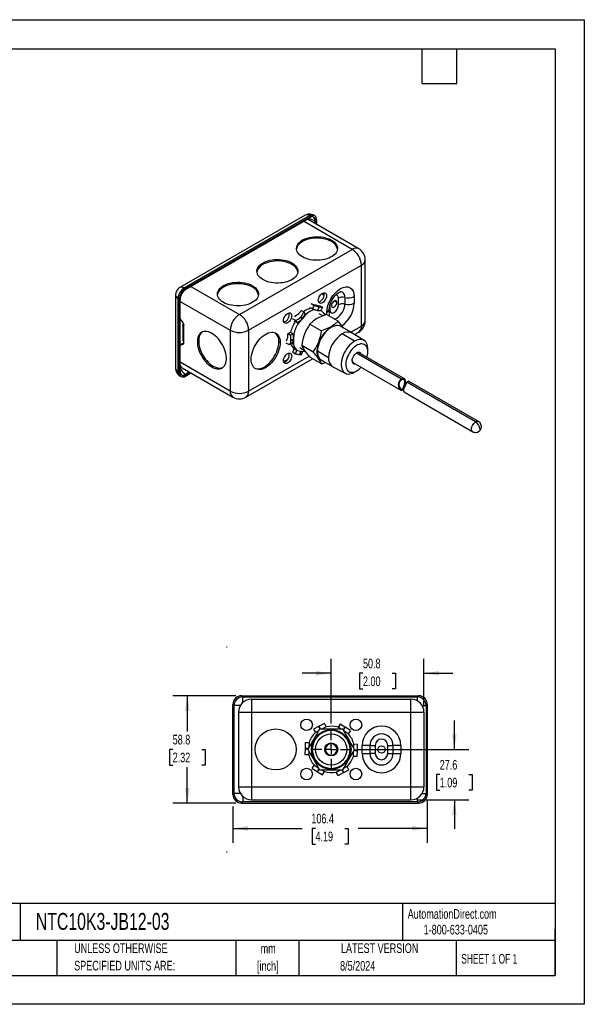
# Model space of a CAD drawing. Header units: millimetres. Extents: x 0 to 699, y 0 to 540.
# Tile 2 of 2: x 389 to 699, y 0 to 540. Entities that reach past the tile are written whole.
import ezdxf

# ---------------------------------------------------------------- set-up
doc = ezdxf.new("R2010")
doc.units = ezdxf.units.MM
doc.header["$LTSCALE"] = 2.5
doc.linetypes.add('CENTERX2', pattern=[20.32, 12.7, -2.54, 2.54, -2.54])
doc.layers.add('CENTER', color=40, linetype='CENTERX2')
doc.layers.add('DIMENSIONS', color=140, linetype='Continuous', lineweight=25)
doc.layers.add('TEXT', color=140, linetype='Continuous', lineweight=25)
doc.styles.add('SLDTEXTSTYLE0', font='TXT', dxfattribs={"width": 0.7})
doc.styles.add('SLDTEXTSTYLE1', font='TXT', dxfattribs={"width": 0.65})
doc.dimstyles.new('SLDDIMSTYLE1', dxfattribs={"dimtxt": 5.39502, "dimasz": 8.255, "dimexe": 0, "dimexo": 0.0625, "dimgap": 1.348755, "dimtad": 0, "dimtih": 1, "dimtoh": 1, "dimdec": 1, "dimrnd": 1e-09, "dimzin": 12, "dimdsep": 46, "dimtxsty": 'SLDTEXTSTYLE0', "dimsah": 1, "dimcen": 0.09, "dimadec": 0, "dimazin": 3, "dimtfac": 1, "dimtdec": 1, "dimtmove": 0, "dimatfit": 0, "dimfxl": 0, "dimfrac": 2, "dimtolj": 1, "dimtzin": 12, "dimarcsym": 0})
doc.dimstyles.new('SLDDIMSTYLE2', dxfattribs={"dimtxt": 5.39502, "dimasz": 8.255, "dimexe": 0, "dimexo": 0.0625, "dimgap": 1.348755, "dimtad": 0, "dimtih": 1, "dimtoh": 1, "dimdec": 1, "dimrnd": 1e-09, "dimzin": 12, "dimdsep": 46, "dimtxsty": 'SLDTEXTSTYLE0', "dimsah": 1, "dimcen": 0.09, "dimadec": 0, "dimazin": 3, "dimtfac": 1, "dimtdec": 1, "dimtofl": 0, "dimtmove": 0, "dimatfit": 3, "dimfxl": 0, "dimfrac": 2, "dimtolj": 1, "dimtzin": 12, "dimarcsym": 0})

# ---------------------------------------------------------------- blocks, each defined once
blk = doc.blocks.new('SW_NOTE_0_1')
at = {"layer": 'TEXT', "color": 0, "linetype": 'CENTERX2', "lineweight": 18, "char_height": 5.292, "attachment_point": 2, "style": 'SLDTEXTSTYLE0'}
for s, insert in [('mm', (7.11, 6.82)), ('[inch]', (6.9, -2.73))]:
    blk.add_mtext(s, dxfattribs=dict(at, insert=insert))
blk = doc.blocks.new('SW_NOTE_0_2')
at = {"layer": 'TEXT', "color": 0, "linetype": 'CENTERX2', "lineweight": 18, "char_height": 5.2917, "attachment_point": 1, "style": 'SLDTEXTSTYLE0'}
for s, insert in [('UNLESS OTHERWISE', (0, 6.82)), ('SPECIFIED UNITS ARE:', (0, -2.73))]:
    blk.add_mtext(s, dxfattribs=dict(at, insert=insert))
blk = doc.blocks.new('_D')
at = {"layer": 'DIMENSIONS'}
for p, q in [((559.86, 153.97), (559.86, 189.4)), ((610.66, 163.34), (610.66, 189.4)), ((559.86, 181.46), (543.99, 181.46)), ((577.25, 181.46), (575.44, 181.46)), ((575.44, 181.46), (575.44, 172.89)), ((593.28, 181.46), (595.09, 181.46)), ((595.09, 181.46), (595.09, 172.89)), ((610.66, 181.46), (626.54, 181.46)), ((575.44, 172.89), (577.25, 172.89)), ((595.09, 172.89), (593.28, 172.89))]:
    blk.add_line(p, q, dxfattribs=at)
for points in [[(559.86, 181.46), (551.61, 182.73), (551.61, 180.19)], [(610.66, 181.46), (618.92, 180.19), (618.92, 182.73)]]:
    blk.add_solid(points, dxfattribs=at)
at = {"layer": 'DIMENSIONS', "char_height": 5.292, "attachment_point": 1, "style": 'SLDTEXTSTYLE0'}
for s, insert in [('50.8', (577.25, 189.49)), ('2.00', (577.25, 179.71))]:
    blk.add_mtext(s, dxfattribs=dict(at, insert=insert))
blk = doc.blocks.new('_D_1')
at = {"layer": 'DIMENSIONS'}
for p, q in [((627.31, 139.72), (627.31, 155.59)), ((574.12, 139.72), (635.25, 139.72)), ((619.3, 125.94), (617.48, 125.94)), ((617.48, 125.94), (617.48, 117.37)), ((635.33, 125.94), (637.14, 125.94)), ((637.14, 125.94), (637.14, 117.37)), ((617.48, 117.37), (619.3, 117.37)), ((637.14, 117.37), (635.33, 117.37)), ((606.73, 112.16), (635.25, 112.16)), ((627.31, 112.16), (627.31, 96.29))]:
    blk.add_line(p, q, dxfattribs=at)
for points in [[(627.31, 139.72), (628.58, 147.97), (626.04, 147.97)], [(627.31, 112.16), (626.04, 103.91), (628.58, 103.91)]]:
    blk.add_solid(points, dxfattribs=at)
at = {"layer": 'DIMENSIONS', "char_height": 5.292, "attachment_point": 1, "style": 'SLDTEXTSTYLE0'}
for s, insert in [('27.6', (619.3, 133.97)), ('1.09', (619.3, 124.19))]:
    blk.add_mtext(s, dxfattribs=dict(at, insert=insert))
blk = doc.blocks.new('_D_2')
at = {"layer": 'DIMENSIONS'}
for p, q in [((507.54, 169.12), (473.08, 169.12)), ((481.02, 169.12), (481.02, 149.5)), ((473, 139.72), (471.19, 139.72)), ((471.19, 139.72), (471.19, 131.14)), ((489.03, 139.72), (490.84, 139.72)), ((490.84, 139.72), (490.84, 131.14)), ((471.19, 131.14), (473, 131.14)), ((481.02, 110.32), (481.02, 129.94)), ((490.84, 131.14), (489.03, 131.14)), ((507.54, 110.32), (473.08, 110.32))]:
    blk.add_line(p, q, dxfattribs=at)
for points in [[(481.02, 169.12), (479.75, 160.86), (482.29, 160.86)], [(481.02, 110.32), (482.29, 118.57), (479.75, 118.57)]]:
    blk.add_solid(points, dxfattribs=at)
at = {"layer": 'DIMENSIONS', "char_height": 5.292, "attachment_point": 1, "style": 'SLDTEXTSTYLE0'}
for s, insert in [('58.8', (473, 147.75)), ('2.32', (473, 137.97))]:
    blk.add_mtext(s, dxfattribs=dict(at, insert=insert))
blk = doc.blocks.new('_D_3')
at = {"layer": 'DIMENSIONS'}
for p, q in [((506.02, 108.41), (506.02, 88.5)), ((612.44, 111.84), (612.44, 88.5)), ((506.02, 96.44), (543.9, 96.44)), ((551.21, 96.44), (549.4, 96.44)), ((549.4, 96.44), (549.4, 87.87)), ((567.24, 96.44), (569.06, 96.44)), ((569.06, 96.44), (569.06, 87.87)), ((612.44, 96.44), (574.56, 96.44)), ((549.4, 87.87), (551.21, 87.87)), ((569.06, 87.87), (567.24, 87.87))]:
    blk.add_line(p, q, dxfattribs=at)
for points in [[(506.02, 96.44), (514.27, 95.17), (514.27, 97.71)], [(612.44, 96.44), (604.19, 97.71), (604.19, 95.17)]]:
    blk.add_solid(points, dxfattribs=at)
at = {"layer": 'DIMENSIONS', "char_height": 5.292, "attachment_point": 1, "style": 'SLDTEXTSTYLE0'}
for s, insert in [('106.4', (548.97, 104.47)), ('4.19', (551.21, 94.69))]:
    blk.add_mtext(s, dxfattribs=dict(at, insert=insert))
blk = doc.blocks.new('SW_CENTERMARKSYMBOL_0')
at = {"layer": 'CENTER', "color": 0}
for p, q in [((0, 5.08), (0, 11.08)), ((-5.08, 0), (-11.08, 0)), ((0, 0), (-2.54, 0)), ((0, 0), (0, 2.54)), ((0, 0), (0, -2.54)), ((0, 0), (2.54, 0)), ((5.08, 0), (11.08, 0)), ((0, -5.08), (0, -11.08))]:
    blk.add_line(p, q, dxfattribs=at)

msp = doc.modelspace()

# ---------------------------------------------------------------- linework, layer by layer
at = {"color": 7, "linetype": 'Continuous'}
for p, q in [((0.01, 539.76), (698.51, 539.76)), ((698.51, 539.76), (698.51, 0.01)), ((698.51, 0.01), (0.01, 0.01))]:
    msp.add_line(p, q, dxfattribs=at)
for p, q in [((545.57, 432.56), (476.96, 392.95)), ((479.31, 392.72), (547.92, 432.33)), ((479.94, 392.36), (548.55, 431.96)), ((548.55, 431.96), (547.92, 432.33)), ((550.9, 432.2), (550.27, 432.56)), ((480.39, 392.1), (548.1, 431.19)), ((571.36, 413.87), (544.73, 429.24)), ((546.78, 430.42), (547.16, 430.24)), ((574.91, 414.22), (547.16, 430.24)), ((550.97, 429.53), (551.42, 429.27)), ((550.97, 428.04), (550.97, 429.53)), ((551.42, 429.27), (551.42, 427.79)), ((551.87, 430.05), (551.87, 427.53)), ((560, 418.93), (560, 418.1)), ((509.57, 378.2), (571.36, 413.87)), ((514.6, 369.49), (576.39, 405.16)), ((538.36, 406.43), (538.36, 405.6)), ((576.39, 371.77), (576.39, 405.16)), ((578.47, 374.67), (578.47, 408.06)), ((474.61, 388.88), (474.61, 348.54)), ((479.94, 392.36), (479.31, 392.72)), ((482.95, 393.58), (509.57, 378.2)), ((516.71, 393.94), (516.71, 393.11)), ((555.98, 388.63), (554.58, 389.44)), ((565.06, 390.61), (564.98, 390.61)), ((476.62, 386.6), (475.99, 386.97)), ((475.99, 346.63), (475.99, 386.97)), ((476.62, 346.26), (476.62, 386.6)), ((477.07, 347.04), (477.07, 386.34)), ((477.07, 385.36), (504.55, 369.49)), ((550.38, 383.14), (548.93, 383.98)), ((549.87, 383.84), (552.18, 383.2)), ((562.91, 384.73), (561.48, 385.56)), ((563.9, 383.49), (563.9, 387.12)), ((567.32, 387.47), (567.32, 383.84)), ((572.45, 388.01), (572.45, 384.38)), ((539.67, 376.98), (542.06, 378.61)), ((542.06, 378.61), (543.52, 380.34)), ((543.52, 380.34), (544.94, 379.52)), ((545.96, 378.22), (543.88, 375.76)), ((544.94, 379.52), (545.63, 378.4)), ((545.63, 378.4), (545.63, 378.4)), ((545.96, 378.22), (545.63, 378.4)), ((545.63, 378.4), (545.96, 378.22)), ((545.96, 378.22), (545.96, 378.22)), ((548.38, 381.56), (548.01, 381.77)), ((549.59, 381.23), (548.82, 381.67)), ((550.38, 383.14), (549.59, 381.23)), ((550.56, 380.67), (549.59, 381.23)), ((550.56, 380.66), (550.56, 380.67)), ((552.41, 380.38), (550.56, 380.66)), ((552.18, 383.2), (553.58, 382.99)), ((553.21, 382.3), (552.41, 380.38)), ((552.54, 380.36), (553.34, 382.28)), ((554.53, 380.07), (552.54, 380.36)), ((553.34, 382.28), (553.21, 382.3)), ((555.18, 377.36), (553.25, 378.47)), ((553.58, 382.99), (555, 382.17)), ((555, 382.17), (554.2, 380.26)), ((554.2, 380.26), (554.2, 380.26)), ((554.53, 380.07), (554.2, 380.26)), ((554.2, 380.26), (554.53, 380.07)), ((554.53, 380.07), (554.53, 380.07)), ((557.04, 378.03), (555.8, 378.75)), ((563.59, 374.5), (557.3, 378.13)), ((557.51, 378.01), (557.51, 379.38)), ((558.85, 377.62), (558.85, 381.25)), ((559.05, 380.69), (558.85, 380.56)), ((559.05, 382.9), (559.05, 380.69)), ((478.71, 373.59), (477.07, 375.9)), ((478.53, 372.15), (479.04, 372.45)), ((479.04, 372.64), (479.04, 372.45)), ((479.04, 362.6), (479.04, 372.45)), ((540.15, 374.98), (538.69, 375.82)), ((540.02, 374.22), (539.49, 374.53)), ((540.84, 373.86), (540.07, 374.31)), ((540.15, 374.98), (540.84, 373.86)), ((541.81, 373.3), (540.84, 373.86)), ((543.75, 375.59), (541.81, 373.3)), ((541.81, 373.3), (541.81, 373.3)), ((543.19, 376.88), (543.05, 376.72)), ((543.05, 376.72), (543.75, 375.59)), ((543.88, 375.76), (543.19, 376.88)), ((548.23, 372.89), (554.52, 369.26)), ((558.78, 377.27), (558.8, 377.62)), ((558.87, 377.22), (558.84, 377.65)), ((478.52, 372.24), (478.52, 364.25)), ((504.55, 369.49), (504.55, 336.1)), ((514.6, 369.49), (514.6, 336.1)), ((536.06, 365.65), (536.12, 367.59)), ((536.12, 367.59), (537.61, 368.38)), ((536.12, 367.59), (537.54, 366.77)), ((537.54, 366.77), (539.03, 367.57)), ((537.61, 368.38), (539.03, 367.57)), ((539.03, 367.57), (539.35, 367.38)), ((539.35, 367.38), (539.26, 364.62)), ((539.35, 367.38), (539.35, 367.38)), ((559.86, 371.2), (559.76, 371.47)), ((571.27, 368.07), (565.2, 371.58)), ((572.62, 363.44), (565.93, 367.54)), ((570.62, 368.44), (576.39, 371.77)), ((577.92, 363.89), (571.38, 368)), ((572.65, 367.21), (574.91, 368.51)), ((477.07, 361.51), (478.05, 362.08)), ((477.07, 361.42), (478.71, 361.84)), ((479.04, 362.33), (478.05, 362.08)), ((478.53, 364.17), (478.52, 364.25)), ((478.89, 361.94), (478.71, 361.84)), ((479.04, 362.6), (479.04, 362.4)), ((531.89, 362.78), (531.17, 363.19)), ((536.71, 361.63), (535.26, 362.47)), ((535.3, 363.78), (536.06, 365.65)), ((536.71, 361.63), (538.2, 362.42)), ((539.26, 364.62), (537.77, 363.83)), ((537.77, 363.65), (539.26, 364.44)), ((537.77, 363.83), (537.77, 363.65)), ((538.2, 362.43), (539.17, 361.87)), ((539.17, 361.86), (538.2, 362.42)), ((539.26, 364.44), (539.17, 361.87)), ((539.17, 361.87), (539.17, 361.86)), ((538.78, 357.49), (539.57, 359.4)), ((538.78, 357.49), (540.2, 356.67)), ((539.57, 359.4), (540.99, 358.58)), ((540.2, 356.67), (540.99, 358.58)), ((540.99, 358.58), (541.31, 358.39)), ((541.31, 358.39), (543.3, 358.1)), ((541.31, 358.39), (541.31, 358.39)), ((543.3, 358.1), (542.5, 356.18)), ((542.59, 359.99), (545.18, 358.49)), ((542.63, 356.16), (543.43, 358.08)), ((543.43, 358.08), (545.28, 357.8)), ((543.53, 356.29), (544.22, 357.96)), ((549.98, 357.56), (543.69, 361.2)), ((545.28, 357.8), (545.26, 357.81)), ((545.62, 357.88), (545.28, 357.8)), ((545.28, 357.8), (545.28, 357.8)), ((558.39, 354.48), (552.32, 357.98)), ((598.3, 342.74), (573.62, 356.99)), ((599.98, 342.85), (574.83, 357.37)), ((579.91, 357.51), (579.95, 358.93)), ((504.55, 336.1), (477.07, 351.97)), ((513.13, 332.85), (549.64, 353.93)), ((514.6, 336.1), (547.78, 355.26)), ((542.5, 356.18), (542.63, 356.16)), ((554.52, 351.11), (548.23, 354.74)), ((554.52, 351.11), (556.64, 351.88)), ((554.53, 353.1), (560.6, 349.59)), ((571.65, 351.87), (598.08, 336.61)), ((475.99, 346.63), (476.62, 346.26)), ((478.27, 348.87), (506.02, 332.85)), ((479.94, 345.38), (482.12, 346.64)), ((479.94, 344.34), (483.02, 346.12)), ((482.57, 346.38), (480.39, 345.12)), ((560.72, 349.53), (567.55, 345.93)), ((573.87, 347.28), (572.62, 346.51)), ((572.62, 346.51), (572.86, 346.65)), ((572.86, 346.65), (574.07, 347.4)), ((476.96, 344.47), (477.59, 344.11)), ((479.94, 345.38), (480.39, 345.12)), ((599.81, 342.36), (599.98, 342.85)), ((638.98, 319.26), (601.34, 340.99)), ((640.57, 319.41), (602.22, 341.55)), ((598.08, 336.61), (598.29, 337.07)), ((600.32, 335.32), (637.39, 313.91)), ((510.71, 169.12), (607.74, 169.12)), ((511.35, 168.48), (607.11, 168.48)), ((511.35, 165.39), (511.35, 168.48)), ((607.11, 166.33), (607.11, 168.48)), ((506.02, 115.02), (506.02, 164.42)), ((506.65, 115.65), (506.65, 163.79)), ((510.05, 163.79), (506.65, 163.79)), ((516.18, 167.28), (603.55, 167.28)), ((516.18, 167.28), (516.18, 160.17)), ((603.55, 160.17), (603.55, 167.28)), ((609.67, 163.79), (611.81, 163.79)), ((611.81, 163.79), (611.81, 115.65)), ((612.44, 164.42), (612.44, 115.02)), ((509.06, 160.17), (509.06, 119.27)), ((509.06, 160.17), (516.18, 160.17)), ((516.18, 160.17), (516.18, 119.27)), ((516.18, 160.17), (603.55, 160.17)), ((603.55, 119.27), (603.55, 160.17)), ((603.55, 160.17), (610.66, 160.17)), ((610.66, 160.17), (610.66, 119.27)), ((552.98, 152.33), (550.24, 150.88)), ((553.17, 152.43), (552.98, 152.33)), ((552.98, 152.33), (553.77, 150.83)), ((556.1, 153.98), (553.17, 152.43)), ((554.01, 150.83), (553.17, 152.43)), ((557.09, 152.11), (554.66, 150.83)), ((556.1, 153.98), (557.09, 152.11)), ((557.09, 152.11), (557.09, 152.11)), ((564.72, 153.64), (563.6, 151.86)), ((563.6, 151.85), (563.6, 151.86)), ((565.21, 150.83), (563.6, 151.85)), ((567.34, 151.99), (564.72, 153.64)), ((567.34, 151.99), (566.44, 150.56)), ((566.56, 150.34), (567.52, 151.87)), ((567.52, 151.87), (567.34, 151.99)), ((570.33, 150.1), (567.52, 151.87)), ((550.24, 150.88), (551.22, 149.02)), ((552.92, 149.91), (551.22, 149.02)), ((551.22, 149.02), (551.22, 149.02)), ((559.86, 150.83), (553.45, 150.83)), ((559.86, 150.58), (559.86, 150.83)), ((559.86, 150.09), (559.86, 150.39)), ((569.21, 148.32), (566.89, 149.78)), ((570.33, 150.1), (569.21, 148.32)), ((569.21, 148.32), (569.21, 148.32)), ((545.64, 143.59), (545.51, 140.28)), ((545.64, 143.59), (547.74, 143.51)), ((547.74, 143.51), (547.64, 140.77)), ((547.74, 143.51), (547.74, 143.51)), ((559.86, 139.72), (559.86, 142.89)), ((572.16, 140.64), (572.24, 142.55)), ((574.34, 142.47), (572.24, 142.55)), ((572.24, 142.55), (572.24, 142.55)), ((574.22, 139.38), (574.34, 142.47)), ((576.85, 137.5), (576.85, 141.94)), ((581.14, 141.94), (576.85, 141.94)), ((581.14, 137.5), (581.14, 141.94)), ((581.14, 141.94), (583.99, 141.94)), ((583.99, 141.94), (583.99, 137.5)), ((590.85, 137.5), (590.85, 141.94)), ((590.85, 141.94), (593.7, 141.94)), ((593.7, 141.94), (593.7, 137.5)), ((597.99, 141.94), (593.7, 141.94)), ((597.99, 141.94), (597.99, 137.5)), ((545.5, 140.06), (545.38, 136.97)), ((545.38, 136.97), (547.48, 136.89)), ((545.51, 140.28), (545.5, 140.06)), ((545.5, 140.06), (547.19, 140)), ((547.31, 140.21), (545.51, 140.28)), ((547.49, 136.89), (547.48, 136.89)), ((547.56, 138.8), (547.49, 136.89)), ((556.31, 139.72), (556.56, 139.72)), ((571.98, 135.93), (572.09, 138.67)), ((571.98, 135.93), (571.98, 135.93)), ((574.09, 135.85), (571.98, 135.93)), ((572.41, 139.23), (574.22, 139.16)), ((574.22, 139.38), (572.54, 139.44)), ((574.09, 135.85), (574.22, 139.16)), ((574.22, 139.16), (574.22, 139.38)), ((576.85, 137.5), (581.14, 137.5)), ((583.99, 137.5), (581.14, 137.5)), ((590.85, 137.5), (593.7, 137.5)), ((593.7, 137.5), (597.99, 137.5)), ((549.4, 129.33), (550.52, 131.12)), ((550.52, 131.12), (552.84, 129.66)), ((550.52, 131.12), (550.52, 131.12)), ((559.86, 131.18), (559.86, 129.35)), ((566.81, 129.53), (568.5, 130.42)), ((568.5, 130.42), (568.51, 130.41)), ((569.49, 128.56), (568.51, 130.41)), ((549.4, 129.33), (552.2, 127.57)), ((553.16, 129.1), (552.2, 127.57)), ((552.2, 127.57), (552.39, 127.45)), ((552.39, 127.45), (553.29, 128.88)), ((552.39, 127.45), (555.01, 125.8)), ((554.51, 128.61), (556.13, 127.59)), ((555.01, 125.8), (556.13, 127.58)), ((556.13, 127.59), (556.13, 127.58)), ((562.64, 127.33), (565.06, 128.61)), ((562.64, 127.33), (562.64, 127.33)), ((563.62, 125.46), (562.64, 127.33)), ((563.62, 125.46), (566.56, 127.01)), ((565.71, 128.61), (566.56, 127.01)), ((566.75, 127.11), (565.96, 128.61)), ((566.56, 127.01), (566.75, 127.11)), ((566.75, 127.11), (569.49, 128.56)), ((509.06, 119.27), (516.18, 119.27)), ((516.18, 119.27), (603.55, 119.27)), ((516.18, 119.27), (516.18, 112.16)), ((603.55, 119.27), (610.66, 119.27)), ((603.55, 112.16), (603.55, 119.27)), ((510.05, 115.65), (506.65, 115.65)), ((511.35, 114.05), (511.35, 110.95)), ((609.67, 115.65), (611.81, 115.65)), ((510.71, 110.32), (607.74, 110.32)), ((607.11, 110.95), (511.35, 110.95)), ((516.18, 112.16), (603.55, 112.16)), ((607.11, 110.95), (607.11, 113.11))]:
    msp.add_line(p, q)
at = {"flags": 128}
for points in [[(560, 418.93), (560.87, 418.36), (561.62, 417.74), (562.24, 417.08), (562.72, 416.38), (563.06, 415.65), (563.25, 414.9), (563.29, 414.15), (563.17, 413.4), (562.91, 412.66), (562.5, 411.94), (561.94, 411.26), (561.26, 410.62), (560.45, 410.02), (559.52, 409.49), (558.5, 409.02), (557.38, 408.63), (556.2, 408.31), (554.96, 408.07), (553.68, 407.92), (552.38, 407.85), (551.07, 407.87), (549.78, 407.98), (548.52, 408.18), (547.3, 408.46), (546.15, 408.82), (545.08, 409.25), (544.1, 409.75), (543.23, 410.31), (542.48, 410.93), (541.86, 411.6), (541.38, 412.3), (541.04, 413.03), (540.85, 413.77), (540.82, 414.53), (540.93, 415.28), (541.19, 416.02), (541.61, 416.73), (542.16, 417.42), (542.84, 418.06), (543.65, 418.65), (544.58, 419.19), (545.6, 419.65), (546.72, 420.05), (547.9, 420.37), (549.14, 420.61), (550.42, 420.76), (551.72, 420.82), (553.03, 420.8), (554.32, 420.69), (555.59, 420.5), (556.8, 420.22), (557.95, 419.86), (559.02, 419.43), (560, 418.93)], [(560, 418.1), (559.02, 418.6), (557.95, 419.03), (556.8, 419.39), (555.59, 419.67), (554.32, 419.86), (553.03, 419.97), (551.72, 419.99), (550.42, 419.93), (549.14, 419.78), (547.9, 419.54), (546.72, 419.22), (545.6, 418.82), (544.58, 418.36), (543.65, 417.82), (542.84, 417.23), (542.16, 416.59), (541.61, 415.9), (541.19, 415.19), (540.93, 414.45), (540.83, 413.92)], [(538.36, 406.43), (539.22, 405.87), (539.97, 405.25), (540.59, 404.59), (541.08, 403.89), (541.42, 403.16), (541.6, 402.41), (541.64, 401.66), (541.53, 400.9), (541.26, 400.17), (540.85, 399.45), (540.3, 398.77), (539.62, 398.12), (538.8, 397.53), (537.88, 397), (536.85, 396.53), (535.74, 396.13), (534.56, 395.81), (533.32, 395.58), (532.04, 395.42), (530.74, 395.36), (529.43, 395.38), (528.14, 395.49), (526.87, 395.69), (525.66, 395.96), (524.51, 396.32), (523.44, 396.75), (522.46, 397.26), (521.59, 397.82), (520.84, 398.44), (520.22, 399.1), (519.74, 399.8), (519.4, 400.53), (519.21, 401.28), (519.17, 402.03), (519.29, 402.78), (519.55, 403.52), (519.96, 404.24), (520.52, 404.92), (521.2, 405.57), (522.01, 406.16), (522.94, 406.69), (523.96, 407.16), (525.07, 407.56), (526.26, 407.87), (527.5, 408.11), (528.78, 408.26), (530.08, 408.33), (531.39, 408.31), (532.68, 408.2), (533.94, 408), (535.16, 407.72), (536.31, 407.37), (537.38, 406.93), (538.36, 406.43)], [(538.36, 405.6), (537.38, 406.1), (536.31, 406.54), (535.16, 406.9), (533.94, 407.17), (532.68, 407.37), (531.39, 407.48), (530.08, 407.5), (528.78, 407.43), (527.5, 407.28), (526.26, 407.04), (525.07, 406.73), (523.96, 406.33), (522.94, 405.86), (522.01, 405.33), (521.2, 404.74), (520.52, 404.09), (519.96, 403.41), (519.55, 402.69), (519.29, 401.96), (519.19, 401.43)], [(516.71, 393.94), (517.58, 393.37), (518.33, 392.76), (518.95, 392.09), (519.43, 391.39), (519.77, 390.66), (519.96, 389.92), (520, 389.16), (519.89, 388.41), (519.62, 387.67), (519.21, 386.95), (518.66, 386.27), (517.97, 385.63), (517.16, 385.04), (516.24, 384.5), (515.21, 384.04), (514.1, 383.64), (512.92, 383.32), (511.67, 383.08), (510.39, 382.93), (509.09, 382.86), (507.79, 382.89), (506.49, 383), (505.23, 383.19), (504.02, 383.47), (502.87, 383.83), (501.79, 384.26), (500.82, 384.76), (499.95, 385.33), (499.2, 385.94), (498.58, 386.61), (498.1, 387.31), (497.76, 388.04), (497.57, 388.79), (497.53, 389.54), (497.64, 390.29), (497.91, 391.03), (498.32, 391.75), (498.87, 392.43), (499.56, 393.07), (500.37, 393.66), (501.29, 394.2), (502.32, 394.67), (503.43, 395.06), (504.62, 395.38), (505.86, 395.62), (507.14, 395.77), (508.44, 395.84), (509.75, 395.81), (511.04, 395.7), (512.3, 395.51), (513.52, 395.23), (514.67, 394.87), (515.74, 394.44), (516.71, 393.94)], [(516.71, 393.11), (515.74, 393.61), (514.67, 394.04), (513.52, 394.4), (512.3, 394.68), (511.04, 394.88), (509.75, 394.98), (508.44, 395.01), (507.14, 394.94), (505.86, 394.79), (504.62, 394.55), (503.43, 394.23), (502.32, 393.84), (501.29, 393.37), (500.37, 392.83), (499.56, 392.24), (498.87, 391.6), (498.32, 390.92), (497.91, 390.2), (497.64, 389.46), (497.55, 388.94)], [(552.79, 385.86), (552.85, 386.47), (553.01, 387.12), (553.28, 387.76), (553.64, 388.38), (554.06, 388.93), (554.54, 389.4), (555.04, 389.75), (555.54, 389.97), (556.01, 390.06), (556.44, 389.99), (556.79, 389.79), (557.06, 389.45), (557.23, 389), (557.28, 388.45), (557.23, 387.85), (557.06, 387.2), (556.79, 386.56), (556.44, 385.94), (556.01, 385.38), (555.54, 384.92), (555.04, 384.57), (554.54, 384.34), (554.06, 384.26), (553.64, 384.32), (553.28, 384.53), (553.01, 384.87), (552.85, 385.32), (552.79, 385.86)], [(557.51, 379.38), (557.65, 381.15), (558.08, 383.01), (558.77, 384.9), (559.7, 386.75), (560.83, 388.48), (562.13, 390.02), (563.53, 391.32), (564.99, 392.33), (566.44, 393), (567.84, 393.32), (569.13, 393.27), (570.26, 392.85), (571.19, 392.08), (571.88, 390.98), (572.31, 389.61), (572.45, 388.01)], [(558.84, 381.28), (558.91, 382.2), (559.11, 383.2), (559.43, 384.21), (559.84, 385.21), (560.32, 386.16), (560.86, 387.04), (561.42, 387.82), (561.98, 388.49), (562.97, 389.48), (563.73, 390.05), (564.02, 390.23), (564.38, 390.42), (564.77, 390.58), (565.07, 390.64)], [(563.9, 387.12), (563.73, 388.05), (563.5, 388.43), (563.19, 388.69), (562.81, 388.83), (562.37, 388.84), (562.3, 388.81)], [(567.32, 387.47), (567.24, 388.43), (566.98, 389.24), (566.57, 389.89), (566.02, 390.35), (565.35, 390.6), (565.06, 390.61)], [(559.05, 380.69), (559.22, 379.76), (559.45, 379.38), (559.76, 379.12), (560.15, 378.98), (560.59, 378.97), (561.48, 379.29), (562.37, 380), (562.81, 380.52), (563.19, 381.1), (563.51, 381.72), (563.73, 382.36), (563.9, 383.49)], [(562.91, 384.73), (562.86, 385.17), (562.69, 385.5), (562.42, 385.7), (562.07, 385.76), (561.68, 385.66), (561.27, 385.43), (560.88, 385.07), (560.54, 384.61), (560.27, 384.1), (560.1, 383.57), (560.04, 383.07), (560.1, 382.64), (560.27, 382.31), (560.54, 382.11), (560.88, 382.05), (561.27, 382.14), (561.68, 382.38), (562.07, 382.74), (562.42, 383.19), (562.69, 383.7), (562.86, 384.23), (562.91, 384.73)], [(561.59, 375.65), (562.01, 375.75), (562.88, 376.15), (563.75, 376.75), (564.58, 377.52), (565.35, 378.44), (566.02, 379.46), (566.57, 380.56), (566.98, 381.69), (567.24, 382.79), (567.32, 383.84)], [(533.71, 374.85), (533.76, 375.46), (533.93, 376.1), (534.2, 376.75), (534.55, 377.36), (534.98, 377.92), (535.45, 378.38), (535.95, 378.73), (536.45, 378.96), (536.93, 379.04), (537.35, 378.98), (537.71, 378.77), (537.98, 378.43), (538.14, 377.98), (538.2, 377.44), (538.14, 376.83), (537.98, 376.18), (537.71, 375.54), (537.35, 374.92), (536.93, 374.37), (536.45, 373.9), (535.95, 373.55), (535.45, 373.33), (534.98, 373.24), (534.55, 373.31), (534.2, 373.51), (533.93, 373.85), (533.76, 374.3), (533.71, 374.85)], [(557.3, 378.13), (554.57, 377.14), (552.06, 375.91)], [(479.04, 372.45), (479, 372.17), (478.88, 371.97), (478.73, 371.91), (478.6, 371.97), (478.53, 372.13), (478.53, 372.15)], [(552.06, 375.91), (549.98, 374.5), (548.23, 372.89)], [(563.59, 374.5), (561.88, 372.92), (559.76, 371.47)], [(494.49, 367.78), (493.56, 368.25), (492.65, 368.59), (491.77, 368.8), (490.92, 368.87), (490.12, 368.79), (489.38, 368.58), (488.71, 368.24), (488.11, 367.77), (487.6, 367.17), (487.19, 366.45), (486.87, 365.63), (486.66, 364.72), (486.55, 363.72), (486.55, 362.65), (486.66, 361.53), (486.87, 360.37), (487.19, 359.18), (487.6, 357.99), (488.11, 356.8), (488.71, 355.64), (489.38, 354.52), (490.12, 353.46), (490.92, 352.46), (491.77, 351.55), (492.65, 350.73), (493.56, 350.02), (494.49, 349.43), (495.41, 348.96), (496.32, 348.62), (497.21, 348.41), (498.05, 348.34), (498.85, 348.42), (499.6, 348.63), (500.27, 348.97), (500.86, 349.44), (501.37, 350.04), (501.78, 350.76), (502.1, 351.58), (502.31, 352.49), (502.42, 353.49), (502.42, 354.56), (502.31, 355.68), (502.1, 356.84), (501.78, 358.03), (501.37, 359.22), (500.86, 360.4), (500.27, 361.57), (499.6, 362.69), (498.85, 363.75), (498.05, 364.75), (497.21, 365.66), (496.32, 366.48), (495.41, 367.19), (494.49, 367.78)], [(489.24, 368.53), (488.83, 368.18), (488.32, 367.58), (487.91, 366.87), (487.59, 366.05), (487.38, 365.13), (487.27, 364.13), (487.27, 363.07), (487.38, 361.94), (487.59, 360.78), (487.91, 359.6), (488.32, 358.4), (488.83, 357.22), (489.42, 356.06), (490.1, 354.94), (490.84, 353.87), (491.64, 352.88), (492.49, 351.96), (493.37, 351.15), (494.28, 350.44), (495.21, 349.84), (496.13, 349.37), (497.04, 349.03), (497.92, 348.83), (498.77, 348.76), (499.57, 348.83), (500.31, 349.04), (500.45, 349.1)], [(531.89, 362.78), (531.84, 361.68), (531.68, 360.54), (531.41, 359.36), (531.04, 358.17), (530.58, 356.98), (530.03, 355.81), (529.4, 354.66), (528.69, 353.57), (527.92, 352.54), (527.09, 351.58), (526.22, 350.71), (525.32, 349.95), (524.4, 349.29), (523.48, 348.76), (522.56, 348.36), (521.66, 348.08), (520.79, 347.95), (519.97, 347.95), (519.2, 348.09), (518.49, 348.37), (517.85, 348.78), (517.3, 349.31), (516.84, 349.97), (516.47, 350.74), (516.21, 351.61), (516.05, 352.57), (515.99, 353.6), (516.05, 354.7), (516.21, 355.84), (516.47, 357.02), (516.84, 358.21), (517.3, 359.4), (517.85, 360.57), (518.49, 361.72), (519.2, 362.81), (519.97, 363.84), (520.79, 364.8), (521.66, 365.67), (522.56, 366.43), (523.48, 367.09), (524.4, 367.62), (525.32, 368.02), (526.22, 368.3), (527.09, 368.43), (527.92, 368.43), (528.69, 368.29), (529.4, 368.01), (530.03, 367.6), (530.58, 367.07), (531.04, 366.41), (531.41, 365.64), (531.68, 364.77), (531.84, 363.81), (531.89, 362.78)], [(555.54, 352.51), (555.2, 352.6), (554.52, 352.89), (553.9, 353.31), (553.37, 353.86), (552.93, 354.52), (552.59, 355.3), (552.35, 356.17), (552.22, 357.13), (552.19, 358.17), (552.27, 359.26), (552.46, 360.4), (552.75, 361.56), (553.14, 362.74), (553.63, 363.9), (554.2, 365.05), (554.85, 366.16), (555.57, 367.21), (556.36, 368.2), (557.19, 369.11), (558.06, 369.91), (558.96, 370.62), (559.86, 371.2)], [(565.2, 371.58), (564.87, 371.75), (564.15, 371.98), (563.37, 372.07), (562.54, 372.03), (561.67, 371.84), (560.77, 371.51), (559.86, 371.05), (558.95, 370.46), (558.06, 369.75), (557.19, 368.94), (556.36, 368.03), (555.58, 367.03), (554.86, 365.97), (554.22, 364.85), (553.66, 363.7), (553.18, 362.53), (552.81, 361.35), (552.54, 360.19), (552.37, 359.06), (552.32, 357.98)], [(559.76, 371.47), (557.31, 370.27), (554.52, 369.26)], [(559.86, 371.2), (560.77, 371.67), (561.67, 372), (562.54, 372.19), (563.37, 372.25), (564.15, 372.17), (564.88, 371.95), (565.53, 371.59), (566.1, 371.11), (566.21, 370.99)], [(478.53, 364.17), (478.6, 363.92), (478.73, 363.61), (478.87, 363.3), (478.99, 362.97), (479.04, 362.64), (479.04, 362.6)], [(517.98, 348.68), (518.48, 348.5), (519.25, 348.36), (520.08, 348.36), (520.94, 348.5), (521.84, 348.77), (522.76, 349.18), (523.69, 349.71), (524.6, 350.36), (525.5, 351.13), (526.37, 351.99), (527.2, 352.95), (527.97, 353.98), (528.68, 355.08), (529.31, 356.22), (529.86, 357.39), (530.33, 358.59), (530.69, 359.78), (530.96, 360.95), (531.12, 362.1), (531.17, 363.19)], [(572.62, 363.44), (571.7, 362.85), (570.79, 362.12), (569.92, 361.29), (569.08, 360.36), (568.31, 359.34), (567.6, 358.25), (566.97, 357.11), (566.42, 355.94), (565.98, 354.75), (565.64, 353.57), (565.41, 352.4), (565.3, 351.28), (565.3, 350.22), (565.41, 349.23), (565.64, 348.33), (565.98, 347.54), (566.42, 346.86), (566.97, 346.32), (567.6, 345.9), (568.31, 345.64), (569.08, 345.51), (569.92, 345.54), (570.79, 345.72), (571.7, 346.04), (572.62, 346.51)], [(579.42, 354.71), (579.51, 355), (579.74, 356.02), (579.88, 357.02), (579.91, 357.97), (579.83, 358.85), (579.64, 359.64), (579.35, 360.35), (578.96, 360.94), (578.48, 361.41), (577.92, 361.76), (577.29, 361.97), (576.6, 362.04), (575.85, 361.98), (575.08, 361.78), (574.28, 361.44), (573.47, 360.97), (572.67, 360.39), (571.89, 359.69), (571.15, 358.9), (570.46, 358.02), (569.82, 357.08), (569.26, 356.09), (568.78, 355.06), (568.4, 354.02), (568.11, 352.99), (567.92, 351.97), (567.84, 351), (567.87, 350.08), (568, 349.24), (568.24, 348.49), (568.58, 347.84), (569.01, 347.31), (569.53, 346.9), (570.13, 346.62), (570.8, 346.48), (571.52, 346.47), (572.28, 346.61), (573.07, 346.88), (573.87, 347.28), (573.87, 347.28)], [(579.95, 358.93), (579.93, 359.73), (579.82, 360.72), (579.59, 361.62), (579.25, 362.41), (578.81, 363.09), (578.27, 363.64), (577.64, 364.05), (576.93, 364.31), (576.15, 364.44), (575.32, 364.41), (574.44, 364.23), (573.54, 363.91), (572.62, 363.44)], [(533.71, 352.81), (533.76, 353.42), (533.93, 354.06), (534.2, 354.71), (534.55, 355.32), (534.98, 355.88), (535.45, 356.34), (535.95, 356.7), (536.45, 356.92), (536.93, 357), (537.35, 356.94), (537.71, 356.74), (537.98, 356.4), (538.14, 355.95), (538.2, 355.4), (538.14, 354.79), (537.98, 354.15), (537.71, 353.5), (537.35, 352.89), (536.93, 352.33), (536.45, 351.87), (535.95, 351.51), (535.45, 351.29), (534.98, 351.21), (534.55, 351.27), (534.2, 351.48), (533.93, 351.81), (533.76, 352.27), (533.71, 352.81)], [(542.63, 356.16), (542.87, 356.14), (543.07, 356.13), (543.24, 356.14), (543.38, 356.17), (543.47, 356.21), (543.53, 356.27), (543.53, 356.29)], [(571.36, 352.8), (571.41, 353.43), (571.58, 354.1), (571.84, 354.78), (572.19, 355.44), (572.62, 356.04), (573.1, 356.56), (573.61, 356.99), (574.14, 357.29), (574.65, 357.46), (575.13, 357.49), (575.56, 357.38), (575.91, 357.13), (576.17, 356.76), (576.26, 356.54)], [(533.81, 352.11), (534.56, 352.26), (534.84, 352.33)], [(598.08, 336.61), (598.39, 336.52), (598.75, 336.66), (599.16, 337.22), (599.56, 338.11), (599.91, 339), (600.26, 339.96), (600.49, 340.86), (600.53, 341.73), (600.33, 342.44), (599.98, 342.84), (599.98, 342.85)], [(598.29, 337.07), (598.55, 337.01), (598.85, 337.18), (599.14, 337.61), (599.48, 338.37), (599.77, 339.17), (600.03, 340.04), (600.19, 340.83), (600.19, 341.55), (600.04, 342.09), (599.81, 342.36)], [(600.32, 335.32), (600.05, 335.54), (599.73, 336.09), (599.62, 336.9), (599.8, 337.81), (600.21, 338.75), (600.67, 339.66), (601.03, 340.39), (601.34, 340.99)], [(601.34, 340.99), (601.73, 341.5), (602.09, 341.6), (602.22, 341.55)], [(637.39, 313.92), (637.22, 314.03), (636.96, 314.37), (636.79, 314.82), (636.73, 315.37), (636.79, 315.98), (636.96, 316.62), (637.22, 317.27), (637.58, 317.88), (638.01, 318.44), (638.48, 318.9), (638.98, 319.26)], [(553.45, 150.83), (551.77, 147.92), (550.89, 146.4), (550.01, 144.88), (548.52, 142.3), (547.03, 139.72)], [(566.28, 150.83), (563.14, 150.83), (559.86, 150.83)], [(572.7, 139.72), (571.01, 142.63), (570.14, 144.15), (569.26, 145.67), (567.77, 148.26), (566.28, 150.83)], [(547.03, 139.72), (548.71, 136.81), (549.59, 135.29), (550.47, 133.77), (551.96, 131.18), (553.45, 128.61)], [(557.62, 137.47), (558.16, 137.04), (558.49, 136.89)], [(566.28, 128.61), (567.96, 131.52), (568.84, 133.03), (569.72, 134.56), (571.21, 137.14), (572.7, 139.72)], [(553.45, 128.61), (556.81, 128.61), (558.56, 128.61), (560.32, 128.61), (563.3, 128.61), (566.28, 128.61)]]:
    msp.add_lwpolyline(points, dxfattribs=at)
for centre, radius in [((546.37, 153.21), 3.17), ((573.36, 153.21), 3.18), ((529.38, 139.72), 11.24), ((559.86, 139.72), 10.86), ((559.86, 139.72), 8.54), ((559.86, 139.72), 3.56), ((559.86, 139.72), 3.3), ((587.42, 139.72), 2.03), ((546.37, 126.23), 3.17), ((573.36, 126.23), 3.18)]:
    msp.add_circle(centre, radius)
for centre, radius, start, end in [((547.83, 428.85), 4.34, 88.8405, 121.3738), ((546.54, 430.41), 2.36, 54.3824, 114.3071), ((548, 428.86), 4.33, 58.4929, 91.1004), ((549.3, 430.41), 2.36, 65.6929, 125.6176), ((549.85, 430.37), 2.05, 350.786, 129.2033), ((547.72, 423.33), 7, 62.2683, 95.3878), ((549.4, 429.6), 2.05, 350.786, 129.2033), ((548.51, 429.74), 2.47, 355.0981, 46.4362), ((557.43, 412.72), 5.96, 11.6692, 64.4759), ((573.44, 411), 3.55, 65.3933, 125.9177), ((565.55, 404.71), 10.85, 2.3869, 57.6131), ((571.68, 408.38), 6.67, 29.0458, 61.0886), ((571.77, 408.2), 6.69, 358.8526, 30.7415), ((535.79, 400.22), 5.96, 11.6692, 64.4759), ((574.99, 408.36), 3.49, 293.5434, 355.1476), ((476.96, 389.12), 2.36, 185.7128, 245.6238), ((479.19, 388.96), 4.57, 119.2968, 181.0188), ((483.2, 386.64), 7.22, 122.6055, 177.3945), ((483.83, 386.27), 7.22, 122.6055, 177.3945), ((477.94, 390.85), 2.32, 53.6962, 115.079), ((484.28, 386.01), 7.22, 122.6055, 177.3945), ((514.14, 387.73), 5.96, 11.6692, 64.4759), ((551.8, 389.03), 4.19, 285.8976, 14.1078), ((566.07, 382.88), 4.76, 74.8011, 117.1106), ((566.07, 379.25), 4.76, 74.8011, 117.1106), ((556.28, 385.1), 16.19, 305.7195, 357.4476), ((569.2, 394.37), 7.15, 254.8011, 297.1106), ((569.2, 390.74), 7.15, 254.8011, 297.1106), ((515.39, 369.04), 10.85, 122.3869, 177.6131), ((503.76, 369.04), 10.85, 2.3869, 57.6131), ((532.72, 378.01), 4.19, 285.8976, 14.1078), ((531.3, 386.64), 15.38, 320.6115, 332.451), ((532, 385.52), 15.38, 320.6115, 332.451), ((551.52, 371.14), 10.88, 104.3605, 128.5762), ((553.37, 369.83), 11.2, 104.5464, 131.4944), ((555.31, 395.35), 15.24, 247.9505, 259.0366), ((556.1, 397.26), 15.24, 247.9505, 259.0366), ((553.99, 389.73), 9.48, 261.1893, 271.2622), ((554.79, 391.65), 9.48, 261.1893, 271.2622), ((551.64, 375.99), 5, 21.1602, 54.7205), ((556.8, 381.25), 2, 290.8501, 0.7757), ((479.36, 372.19), 0.834, 115.2629, 182.6868), ((477.32, 372.57), 1.72, 2.4112, 36.4902), ((557.69, 363.52), 20.66, 148.5251, 166.3764), ((559.43, 362.51), 20.66, 148.5251, 166.3764), ((538.87, 380.41), 5.58, 283.2096, 318.5499), ((539.57, 379.29), 5.58, 283.2096, 318.5499), ((568.88, 358.15), 25.37, 144.4829, 173.1057), ((539.73, 352.02), 32.78, 34.8373, 43.2899), ((571.42, 374.62), 7.03, 299.8212, 0.417), ((574.94, 375.01), 3.54, 294.0743, 354.6056), ((509.57, 379.11), 10.85, 242.391, 297.609), ((525.56, 363.79), 5.64, 353.9199, 49.9446), ((523.14, 364.82), 16.12, 359.2974, 9.8035), ((529.41, 372.27), 25.29, 324.4353, 353.1533), ((574.72, 353.76), 16.35, 122.5202, 177.4798), ((569.05, 363.13), 5.4, 64.3793, 125.2148), ((572.92, 371.38), 3.49, 304.8612, 6.4509), ((478.52, 362.33), 0.524, 290.4395, 7.9474), ((535.47, 363.56), 2.3, 302.7289, 2.0764), ((521.65, 364.03), 16.12, 359.2974, 9.8035), ((542.67, 363.66), 5.27, 196.9753, 233.981), ((536.96, 364.36), 2.3, 302.7289, 2.0764), ((544.59, 362.82), 5.5, 189.9796, 233.5069), ((532.72, 355.97), 4.19, 285.8976, 14.1078), ((546.88, 382.85), 27.02, 255.6807, 260.6801), ((564.52, 371.01), 23.03, 205.2368, 224.9646), ((534.3, 341.72), 22.3, 24.9093, 45.292), ((557.46, 357.36), 5.17, 173.1429, 235.545), ((574.62, 355.95), 1.42, 38.7334, 126.2703), ((530.88, 368.86), 16.4, 279.9284, 287.4832), ((563.48, 353.85), 5.13, 172.9576, 237.4465), ((572.85, 352.53), 1.52, 169.9901, 278.9411), ((572.79, 352.76), 1.44, 174.2731, 260.7339), ((476.96, 348.78), 2.36, 185.6948, 245.6253), ((479.2, 348.47), 4.57, 179.032, 240.8022), ((478.29, 346.37), 2.32, 173.7012, 234.9867), ((478.64, 345.93), 2.05, 170.786, 309.2033), ((479.09, 346.71), 2.05, 170.786, 309.2033), ((479.68, 351.21), 2.74, 197.2233, 238.9336), ((483.84, 351.46), 7.22, 200.34, 237.3294), ((568.37, 356.47), 10.71, 300.9293, 317.3638), ((478.52, 347.41), 2.47, 253.566, 304.8985), ((600.34, 339.6), 3.75, 123.0219, 232.8544), ((600.19, 339.68), 3.23, 125.3405, 233.9427), ((599.22, 341.43), 1.6, 61.8014, 125.2096), ((599.1, 341.11), 1.44, 60.6789, 122.8723), ((508.01, 335.71), 3.49, 173.549, 235.1394), ((509.57, 345.72), 10.85, 242.391, 297.609), ((511.08, 335.74), 3.55, 305.4007, 5.9204), ((509.58, 338.97), 7.08, 239.8753, 300.1365), ((639.91, 318), 1.56, 64.8705, 126.3971), ((638.98, 316.66), 3.17, 269.9847, 59.9799), ((636.35, 315.15), 4.88, 2.6055, 57.3945), ((638.91, 316.38), 2.89, 238.4064, 271.4689), ((510.71, 164.42), 4.7, 90, 180), ((511.35, 163.79), 4.7, 90, 180), ((607.11, 163.79), 4.7, 0, 90), ((607.74, 164.42), 4.7, 0, 90), ((516.18, 160.17), 7.11, 90, 180), ((603.55, 160.17), 7.11, 0, 90), ((559.86, 139.72), 12.7, 72.8918, 102.633), ((587.42, 141.94), 10.57, 0.0013, 179.9987), ((559.86, 139.72), 12.7, 132.8918, 162.633), ((559.86, 139.72), 10.67, 90, 180), ((559.86, 139.72), 10.67, 180, 90), ((559.86, 139.72), 10.37, 90, 270), ((559.86, 139.72), 10.37, 270, 90), ((559.86, 139.72), 12.7, 12.8918, 42.633), ((587.42, 141.94), 6.28, 0, 180), ((559.86, 139.72), 3.18, 90, 270), ((559.86, 139.72), 3.18, 270, 90), ((587.42, 141.94), 3.43, 360, 180), ((559.86, 139.72), 12.7, 192.8918, 222.633), ((559.86, 139.72), 12.7, 312.8918, 342.633), ((587.42, 137.5), 10.57, 179.9965, 0.0035), ((587.42, 137.5), 6.28, 180, 0), ((587.42, 137.5), 3.43, 180, 0), ((559.86, 139.72), 12.7, 252.8918, 282.633), ((516.18, 119.27), 7.11, 180, 270), ((603.55, 119.27), 7.11, 270, 0), ((510.71, 115.02), 4.7, 180, 270), ((511.35, 115.65), 4.7, 180, 270), ((607.11, 115.65), 4.7, 270, 0), ((607.74, 115.02), 4.7, 270, 0)]:
    msp.add_arc(centre, radius, start, end)
at = {"color": 179, "linetype": 'Continuous', "lineweight": 18}
for centre, start, end in [((502.66, 195.47), 57, 131.407), ((502.66, 83.95), 228.593, 302.9999)]:
    msp.add_arc(centre, 0.5, start, end, dxfattribs=at)
at = {"layer": 'TEXT'}
for p, q in [((15.87, 523.87), (682.62, 523.87)), ((609.6, 504.82), (609.6, 523.87)), ((628.65, 504.82), (628.65, 523.87)), ((682.62, 523.87), (682.62, 15.87)), ((609.6, 504.82), (628.65, 504.82)), ((682.62, 55.32), (15.87, 55.32)), ((389.4, 55.32), (389.4, 34.92)), ((598.94, 55.32), (598.94, 34.92)), ((682.62, 15.87), (682.62, 41.27)), ((682.62, 34.92), (15.87, 34.92)), ((409.45, 34.92), (409.45, 15.87)), ((507.56, 34.92), (507.56, 15.87)), ((542.03, 34.92), (542.03, 15.87)), ((628.37, 34.92), (628.37, 15.87)), ((15.87, 15.87), (682.62, 15.87))]:
    msp.add_line(p, q, dxfattribs=at)

# ---------------------------------------------------------------- block references
at = {"layer": 'CENTER'}
msp.add_blockref('SW_CENTERMARKSYMBOL_0', (559.86, 139.72), dxfattribs=at)
at = {"layer": 'TEXT', "linetype": 'CENTERX2', "lineweight": 18}
for name, p in [('SW_NOTE_0_2', (419.02, 26.59)), ('SW_NOTE_0_1', (518.22, 26.42))]:
    msp.add_blockref(name, p, dxfattribs=at)

# ---------------------------------------------------------------- texts
for s, insert, char_height, attachment_point, style in [('NTC10K3-JB12-03', (398.02, 50.09), 9.2604, 1, 'SLDTEXTSTYLE0'), ('AutomationDirect.com', (601.74, 52.19), 5.2917, 1, 'SLDTEXTSTYLE0'), ('1-800-633-0405', (610.48, 43.59), 5.2917, 1, 'SLDTEXTSTYLE0'), ('LATEST VERSION', (586.38, 33.41), 5.2917, 2, 'SLDTEXTSTYLE0'), ('SHEET 1 OF 1', (631.1, 27.63), 5.2917, 1, 'SLDTEXTSTYLE1'), ('8/5/2024', (574.35, 23.75), 5.292, 2, 'SLDTEXTSTYLE0')]:
    msp.add_mtext(s, dxfattribs=dict(at, insert=insert, char_height=char_height, attachment_point=attachment_point, style=style))

# ---------------------------------------------------------------- dimensions: what is measured, and where the dimension line sits
at = {"layer": 'DIMENSIONS'}
for base, p1, p2, dimstyle, picture, middle in [((610.66, 181.46), (559.86, 150.8), (610.66, 160.17), 'SLDDIMSTYLE1', '_D', (585.26, 181.46)), ((612.44, 96.44), (506.02, 115.02), (612.44, 115.02), 'SLDDIMSTYLE2', '_D_3', (559.23, 96.44))]:
    dim = msp.add_linear_dim(base=base, p1=p1, p2=p2, dimstyle=dimstyle, dxfattribs=at)
    dim.commit()
    dim.dimension.update_dxf_attribs({"geometry": picture, "text_midpoint": middle, "dimtype": 160})
for base, p1, p2, dimstyle, picture, middle in [((481.02, 110.32), (510.71, 169.12), (510.71, 110.32), 'SLDDIMSTYLE2', '_D_2', (481.02, 139.72)), ((627.31, 112.16), (570.94, 139.72), (603.55, 112.16), 'SLDDIMSTYLE1', '_D_1', (627.31, 125.94))]:
    dim = msp.add_linear_dim(base=base, p1=p1, p2=p2, angle=90, dimstyle=dimstyle, dxfattribs=at)
    dim.commit()
    dim.dimension.update_dxf_attribs({"geometry": picture, "text_midpoint": middle, "dimtype": 160})

doc.saveas('drawing.dxf')
